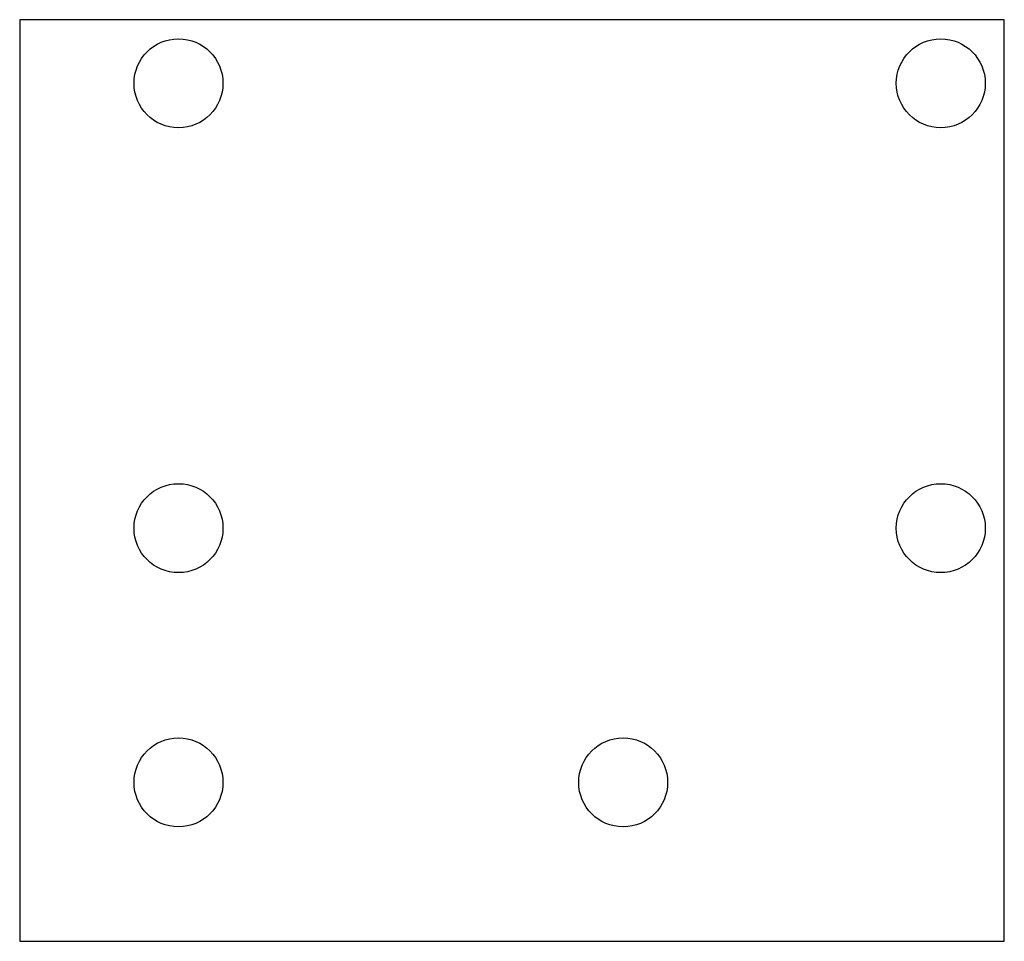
# Model space of a CAD drawing. Extents: x -110 to 45, y -100 to 45.
import ezdxf

# ---------------------------------------------------------------- set-up
doc = ezdxf.new("R2010")
doc.units = 0

msp = doc.modelspace()

# ---------------------------------------------------------------- linework, layer by layer
for p, q in [((45, 45), (-110, 45)), ((-110, 45), (-110, -100)), ((45, -100), (45, 45)), ((-110, -100), (45, -100))]:
    msp.add_line(p, q)
at = {"layer": 'PS_SOLID'}
for centre in [(-85, 35), (35, 35), (-85, -35), (35, -35), (-85, -75), (-15, -75)]:
    msp.add_circle(centre, 7, dxfattribs=at)

doc.saveas('drawing.dxf')
